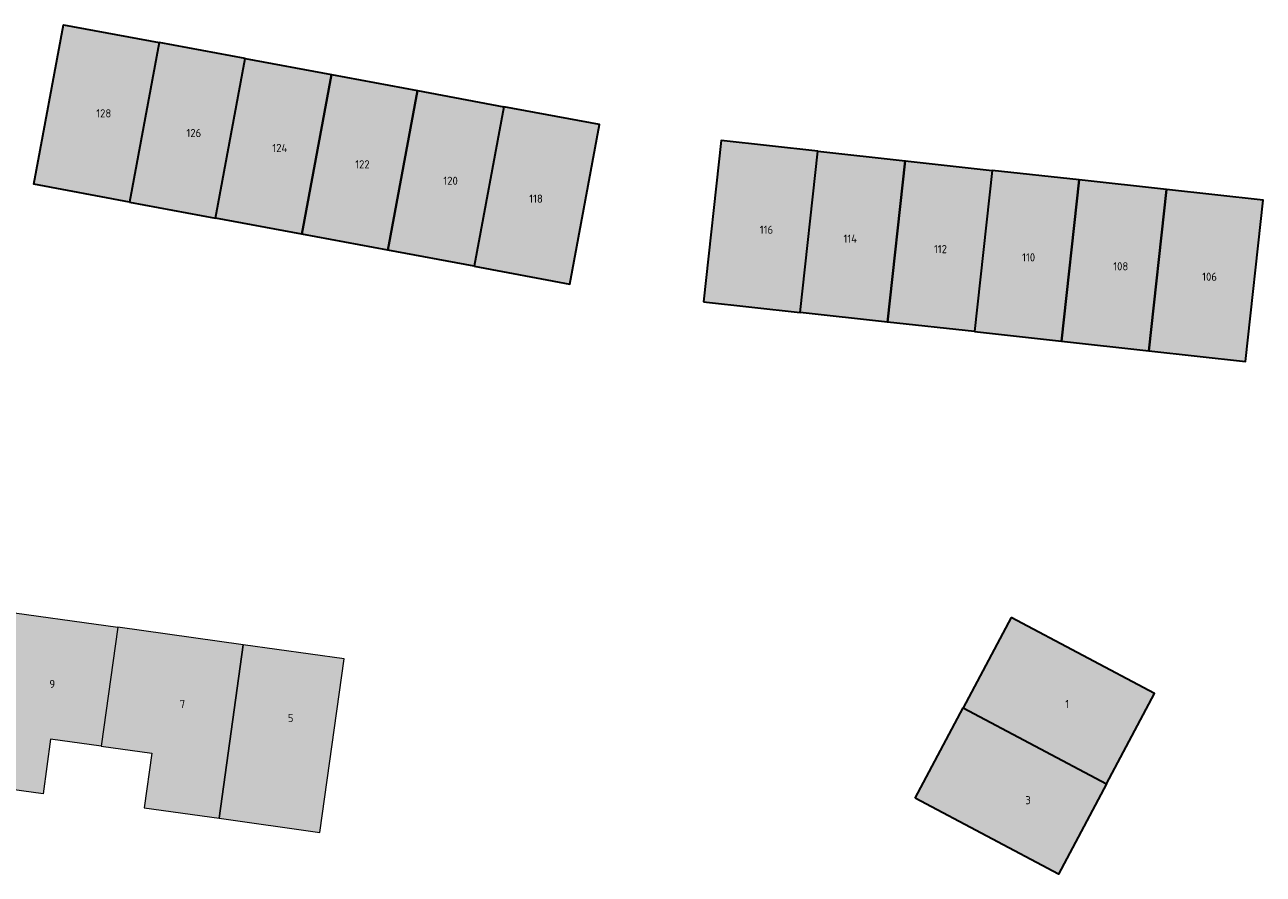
# Model space of a CAD drawing. Header units: metres. Extents: x 167440 to 167858, y 462545 to 462910.
# Tile 9 of 14: x 167658 to 167734, y 462545 to 462598. Entities that reach past the tile are written whole.
import ezdxf

# ---------------------------------------------------------------- set-up
doc = ezdxf.new("R2010")
doc.units = ezdxf.units.M
doc.header["$LTSCALE"] = 0.2
for name, color, linetype, lineweight in [('B-RO-OG-BEBOUWING_HUISNUMMER-T18', 10, 'Continuous', 18), ('B-RO-OG-BEBOUWING_WONINGBOUW-A', 254, 'Continuous', 18), ('B-RO-OG-BEBOUWING_WONINGBOUW-G', 5, 'Continuous', 18)]:
    doc.layers.add(name, color=color, linetype=linetype, lineweight=lineweight)
doc.styles.add('NLCS-ISO-M200-T25', font='NLCS-ISO.ttf', dxfattribs={"height": 0.5})

msp = doc.modelspace()

# ---------------------------------------------------------------- hatches: boundary and pattern name
at = {"layer": 'B-RO-OG-BEBOUWING_WONINGBOUW-A'}
h = msp.add_hatch(color=256, dxfattribs=at)
h.dxf.hatch_style = 1
h.paths.add_polyline_path([(167664.188, 462586.775), (167658.289, 462587.873), (167660.118, 462597.704), (167666.016, 462596.607)])
h = msp.add_hatch(color=256, dxfattribs=at)
h.dxf.hatch_style = 1
h.paths.add_polyline_path([(167664.188, 462586.775), (167669.496, 462585.788), (167671.325, 462595.619), (167666.016, 462596.607)])
h = msp.add_hatch(color=256, dxfattribs=at)
h.dxf.hatch_style = 1
h.paths.add_polyline_path([(167674.805, 462584.8), (167669.496, 462585.788), (167671.325, 462595.619), (167676.634, 462594.632)])
h = msp.add_hatch(color=256, dxfattribs=at)
h.dxf.hatch_style = 1
h.paths.add_polyline_path([(167680.114, 462583.813), (167674.805, 462584.8), (167676.634, 462594.632), (167681.943, 462593.644)])
h = msp.add_hatch(color=256, dxfattribs=at)
h.dxf.hatch_style = 1
h.paths.add_polyline_path([(167685.423, 462582.825), (167680.114, 462583.813), (167681.943, 462593.644), (167687.252, 462592.656)])
h = msp.add_hatch(color=256, dxfattribs=at)
h.dxf.hatch_style = 1
h.paths.add_polyline_path([(167685.423, 462582.825), (167691.322, 462581.728), (167693.151, 462591.559), (167687.252, 462592.656)])
h = msp.add_hatch(color=256, dxfattribs=at)
h.dxf.hatch_style = 1
h.paths.add_polyline_path([(167699.555, 462580.63), (167705.52, 462579.974), (167706.613, 462589.915), (167700.648, 462590.57)])
h = msp.add_hatch(color=256, dxfattribs=at)
h.dxf.hatch_style = 1
h.paths.add_polyline_path([(167710.887, 462579.384), (167705.52, 462579.974), (167706.613, 462589.915), (167711.98, 462589.324)])
h = msp.add_hatch(color=256, dxfattribs=at)
h.dxf.hatch_style = 1
h.paths.add_polyline_path([(167716.255, 462578.794), (167710.887, 462579.384), (167711.98, 462589.324), (167717.348, 462588.734)])
h = msp.add_hatch(color=256, dxfattribs=at)
h.dxf.hatch_style = 1
h.paths.add_polyline_path([(167716.255, 462578.794), (167721.622, 462578.204), (167722.715, 462588.144), (167717.348, 462588.734)])
h = msp.add_hatch(color=256, dxfattribs=at)
h.dxf.hatch_style = 1
h.paths.add_polyline_path([(167721.622, 462578.204), (167726.99, 462577.614), (167728.083, 462587.554), (167722.715, 462588.144)])
h = msp.add_hatch(color=256, dxfattribs=at)
h.dxf.hatch_style = 1
h.paths.add_polyline_path([(167726.99, 462577.614), (167732.954, 462576.958), (167734.047, 462586.898), (167728.083, 462587.554)])
h = msp.add_hatch(color=256, dxfattribs=at)
h.dxf.hatch_style = 1
h.paths.add_polyline_path([(167655.75, 462561.655), (167663.475, 462560.579), (167662.454, 462553.25), (167659.334, 462553.684), (167658.865, 462550.317), (167654.26, 462550.958)])
h = msp.add_hatch(color=256, dxfattribs=at)
h.dxf.hatch_style = 1
h.paths.add_polyline_path([(167718.511, 462561.176), (167715.559, 462555.611), (167724.393, 462550.925), (167727.345, 462556.49)])
h = msp.add_hatch(color=256, dxfattribs=at)
h.dxf.hatch_style = 1
h.paths.add_polyline_path([(167671.201, 462559.503), (167663.475, 462560.579), (167662.454, 462553.25), (167665.574, 462552.815), (167665.105, 462549.448), (167669.711, 462548.806)])
h = msp.add_hatch(color=256, dxfattribs=at)
h.dxf.hatch_style = 1
h.paths.add_polyline_path([(167671.201, 462559.503), (167669.711, 462548.806), (167675.921, 462547.941), (167677.411, 462558.638)])
h = msp.add_hatch(color=256, dxfattribs=at)
h.dxf.hatch_style = 1
h.paths.add_polyline_path([(167712.607, 462550.046), (167715.559, 462555.611), (167724.393, 462550.925), (167721.441, 462545.359)])

# ---------------------------------------------------------------- linework, layer by layer
at = {"layer": 'B-RO-OG-BEBOUWING_WONINGBOUW-G', "lineweight": 30}
for points in [[(167664.188, 462586.775), (167658.289, 462587.873), (167660.118, 462597.704), (167666.016, 462596.607)], [(167664.188, 462586.775), (167669.496, 462585.788), (167671.325, 462595.619), (167666.016, 462596.607)], [(167674.805, 462584.8), (167669.496, 462585.788), (167671.325, 462595.619), (167676.634, 462594.632)], [(167680.114, 462583.813), (167674.805, 462584.8), (167676.634, 462594.632), (167681.943, 462593.644)], [(167685.423, 462582.825), (167680.114, 462583.813), (167681.943, 462593.644), (167687.252, 462592.656)], [(167685.423, 462582.825), (167691.322, 462581.728), (167693.151, 462591.559), (167687.252, 462592.656)], [(167699.555, 462580.63), (167705.52, 462579.974), (167706.613, 462589.915), (167700.648, 462590.57)], [(167710.887, 462579.384), (167705.52, 462579.974), (167706.613, 462589.915), (167711.98, 462589.324)], [(167716.255, 462578.794), (167710.887, 462579.384), (167711.98, 462589.324), (167717.348, 462588.734)], [(167716.255, 462578.794), (167721.622, 462578.204), (167722.715, 462588.144), (167717.348, 462588.734)], [(167721.622, 462578.204), (167726.99, 462577.614), (167728.083, 462587.554), (167722.715, 462588.144)], [(167726.99, 462577.614), (167732.954, 462576.958), (167734.047, 462586.898), (167728.083, 462587.554)], [(167718.511, 462561.176), (167715.559, 462555.611), (167724.393, 462550.925), (167727.345, 462556.49)], [(167712.607, 462550.046), (167715.559, 462555.611), (167724.393, 462550.925), (167721.441, 462545.359)]]:
    msp.add_lwpolyline(points, close=True, dxfattribs=at)
at = {"layer": 'B-RO-OG-BEBOUWING_WONINGBOUW-G'}
for points in [[(167655.75, 462561.655), (167663.475, 462560.579), (167662.454, 462553.25), (167659.334, 462553.684), (167658.865, 462550.317), (167654.26, 462550.958)], [(167671.201, 462559.503), (167663.475, 462560.579), (167662.454, 462553.25), (167665.574, 462552.815), (167665.105, 462549.448), (167669.711, 462548.806)], [(167671.201, 462559.503), (167669.711, 462548.806), (167675.921, 462547.941), (167677.411, 462558.638)]]:
    msp.add_lwpolyline(points, close=True, dxfattribs=at)

# ---------------------------------------------------------------- texts
at = {"layer": 'B-RO-OG-BEBOUWING_HUISNUMMER-T18', "char_height": 0.5, "attachment_point": 1, "style": 'NLCS-ISO-M200-T25'}
for s, insert in [('128', (167662.143, 462592.496)), ('126', (167667.702, 462591.284)), ('124', (167672.993, 462590.364)), ('122', (167678.1, 462589.353)), ('120', (167683.529, 462588.341)), ('118', (167688.82, 462587.238)), ('116', (167703.027, 462585.325)), ('114', (167708.184, 462584.773)), ('112', (167713.755, 462584.129)), ('110', (167719.188, 462583.623)), ('108', (167724.805, 462583.071)), ('106', (167730.285, 462582.427)), ('9', (167659.256, 462557.332)), ('7', (167667.288, 462556.102)), ('1', (167721.849, 462556.102)), ('5', (167673.945, 462555.235)), ('3', (167719.388, 462550.173))]:
    msp.add_mtext_dynamic_manual_height_columns(s, width=3.77876, gutter_width=2.5, heights=[0], dxfattribs=dict(at, insert=insert))

doc.saveas('drawing.dxf')
